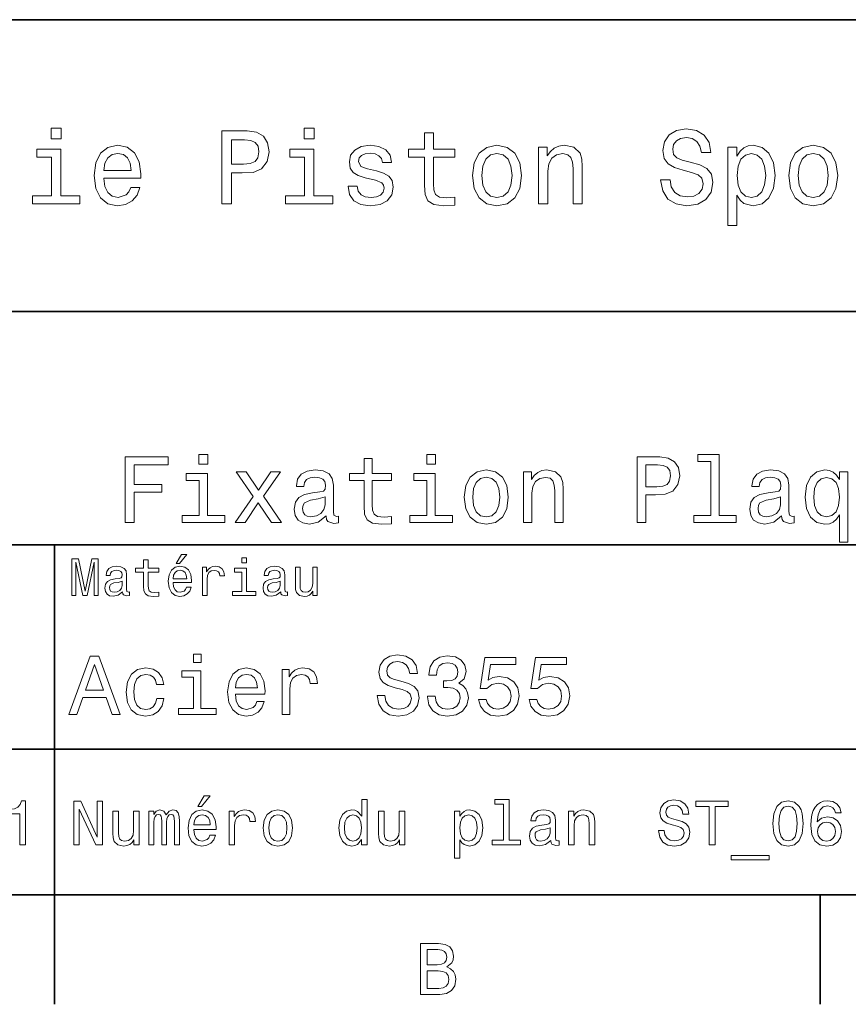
# Model space of a CAD drawing. Extents: x 0 to 420, y 0 to 297.
# Tile 6 of 9: x 313 to 369, y 2 to 70. Entities that reach past the tile are written whole.
import ezdxf

# ---------------------------------------------------------------- set-up
doc = ezdxf.new("R2010")
doc.units = 0

msp = doc.modelspace()

# ---------------------------------------------------------------- linework, layer by layer
at = {"color": 7, "lineweight": 35}
for p, q in [((220, 70), (410, 70)), ((285, 50), (410, 50)), ((285, 34), (410, 34)), ((285, 20), (410, 20)), ((10, 10), (410, 10)), ((220, 10), (410, 10))]:
    msp.add_line(p, q, dxfattribs=at)
at = {"color": 7, "lineweight": 35, "ltscale": 0.35}
msp.add_line((315, 20), (315, 34), dxfattribs=at)
at = {"color": 7, "lineweight": 35, "ltscale": 0.25}
msp.add_line((315, 10), (315, 20), dxfattribs=at)
at = {"color": 7, "lineweight": 35, "ltscale": 0.1875}
for p, q in [((315, 10), (315, 2.5)), ((367.5, 10), (367.5, 2.5))]:
    msp.add_line(p, q, dxfattribs=at)
at = {"color": 7, "lineweight": 13}
for points in [[(315.439484, 62.554031), (314.76944, 62.554031), (314.76944, 61.833572), (315.439484, 61.833572)], [(326.462524, 57.381123), (327.125366, 57.381123), (327.125366, 59.492073), (327.860229, 59.492073), (328.602295, 59.528095), (329.193085, 59.780258), (329.574921, 60.270172), (329.70462, 60.940201), (329.60376, 61.559795), (329.315552, 62.013687), (328.840057, 62.287464), (328.19165, 62.381123), (326.462524, 62.381123)], [(332.788177, 62.554031), (332.118164, 62.554031), (332.118164, 61.833572), (332.788177, 61.833572)], [(340.353027, 60.579971), (340.353027, 58.64193), (340.39624, 58.015129), (340.597992, 57.582851), (341.001434, 57.330688), (341.685883, 57.244236), (342.43515, 57.280258), (342.43515, 57.827808), (341.887604, 57.78458), (341.390503, 57.842216), (341.123932, 58.022331), (341.008636, 58.324928), (340.98703, 58.75), (340.98703, 60.579971), (342.43515, 60.579971), (342.43515, 61.120316), (340.98703, 61.120316), (340.98703, 62.251438), (340.353027, 62.251438), (340.353027, 61.120316), (339.257935, 61.120316), (339.257935, 60.579971)], [(357.20462, 59.030979), (356.549011, 59.030979), (356.693085, 58.267288), (357.053314, 57.70533), (357.608063, 57.366714), (358.357361, 57.244236), (359.099426, 57.359509), (359.654175, 57.67651), (360.007202, 58.17363), (360.136902, 58.82925), (360.028809, 59.420029), (359.726227, 59.801872), (359.236328, 60.054031), (358.580688, 60.241352), (358.018738, 60.378242), (357.651306, 60.536743), (357.442383, 60.767288), (357.377533, 61.127522), (357.442383, 61.451729), (357.6297, 61.696686), (357.917877, 61.862389), (358.314117, 61.920029), (358.71759, 61.84798), (359.034576, 61.653458), (359.24353, 61.32925), (359.344391, 60.889767), (360, 60.889767), (360, 60.904179), (359.884735, 61.581409), (359.546112, 62.085732), (359.01297, 62.402737), (358.292511, 62.510807), (357.644104, 62.402737), (357.139771, 62.100143), (356.815552, 61.631844), (356.700287, 61.026657), (356.793945, 60.486309), (357.067719, 60.118874), (357.5, 59.873917), (358.09079, 59.6866), (358.674347, 59.520893), (359.113831, 59.362389), (359.380402, 59.131844), (359.47406, 58.757202), (359.387604, 58.375359), (359.164276, 58.087173), (358.825653, 57.907059), (358.386169, 57.849422), (357.896271, 57.928673), (357.521606, 58.159222), (357.283875, 58.533859)], [(328.011536, 61.76873), (328.443787, 61.725502), (328.760803, 61.588615), (328.94812, 61.336452), (329.01297, 60.940201), (328.940918, 60.522331), (328.746399, 60.270172), (328.414978, 60.140488), (327.96109, 60.104465), (327.125366, 60.104465), (327.125366, 61.76873)], [(315.417877, 57.914265), (315.417877, 61.120316), (313.789612, 61.120316), (313.789612, 60.579971), (314.783875, 60.579971), (314.783875, 57.914265), (313.48703, 57.914265), (313.48703, 57.381123), (316.729095, 57.381123), (316.729095, 57.914265)], [(318.371765, 59.131844), (320.907776, 59.131844), (320.914978, 59.427231), (320.799713, 60.255764), (320.482697, 60.875359), (319.978394, 61.25), (319.30835, 61.386887), (318.65274, 61.242794), (318.148407, 60.839336), (317.824219, 60.183716), (317.708923, 59.319164), (317.816986, 58.432995), (318.141205, 57.78458), (318.638336, 57.381123), (319.286743, 57.244236), (319.848694, 57.337894), (320.309784, 57.582851), (320.648407, 57.971901), (320.842926, 58.490631), (320.216125, 58.490631), (320.086456, 58.20245), (319.899139, 57.986309), (319.365997, 57.8134), (318.955322, 57.892651), (318.645538, 58.14481), (318.443787, 58.555473), (318.371765, 59.110229)], [(318.371765, 59.664986), (318.451019, 60.162102), (318.645538, 60.529537), (318.940918, 60.75288), (319.329956, 60.83213), (319.711823, 60.75288), (320.007202, 60.529537), (320.187317, 60.162102), (320.252167, 59.664986)], [(332.766571, 57.914265), (332.766571, 61.120316), (331.138336, 61.120316), (331.138336, 60.579971), (332.132568, 60.579971), (332.132568, 57.914265), (330.835724, 57.914265), (330.835724, 57.381123), (334.07782, 57.381123), (334.07782, 57.914265)], [(337.060516, 59.636166), (336.44812, 59.780258), (335.994232, 59.945965), (335.842926, 60.28458), (335.886169, 60.522331), (336.037476, 60.695244), (336.28241, 60.803314), (336.635437, 60.846542), (336.97406, 60.803314), (337.240631, 60.67363), (337.413544, 60.479107), (337.485596, 60.219738), (338.105194, 60.219738), (338.105194, 60.23415), (337.997131, 60.70245), (337.701721, 61.069885), (337.240631, 61.30043), (336.635437, 61.386887), (336.023041, 61.30043), (335.576355, 61.062679), (335.29538, 60.709652), (335.208923, 60.262966), (335.273773, 59.830688), (335.475494, 59.528095), (335.806915, 59.311958), (336.289612, 59.16066), (336.995667, 58.987751), (337.427948, 58.807636), (337.543213, 58.663544), (337.586456, 58.447407), (337.521606, 58.180836), (337.348694, 57.979107), (337.067719, 57.849422), (336.693085, 57.806194), (336.296814, 57.849422), (336.008636, 58.000721), (335.814117, 58.245674), (335.734863, 58.584293), (335.122467, 58.584293), (335.223328, 58.007923), (335.518738, 57.590057), (335.98703, 57.337894), (336.635437, 57.244236), (337.312683, 57.337894), (337.809814, 57.590057), (338.112396, 57.993515), (338.220459, 58.519451), (338.141205, 58.973343), (337.917877, 59.283138), (337.550415, 59.484871)], [(343.65274, 59.311958), (343.768005, 58.432995), (344.099426, 57.78458), (344.625366, 57.381123), (345.331421, 57.244236), (346.030273, 57.381123), (346.556213, 57.777374), (346.887604, 58.425793), (347.010101, 59.311958), (346.887604, 60.190922), (346.556213, 60.846542), (346.030273, 61.242794), (345.331421, 61.386887), (344.625366, 61.242794), (344.099426, 60.839336), (343.768005, 60.190922)], [(344.301147, 59.319164), (344.365997, 59.967579), (344.567719, 60.435879), (344.891937, 60.72406), (345.331421, 60.824928), (345.763702, 60.72406), (346.087891, 60.443081), (346.289612, 59.967579), (346.361664, 59.319164), (346.289612, 58.663544), (346.087891, 58.188038), (345.763702, 57.899853), (345.331421, 57.806194), (344.891937, 57.899853), (344.567719, 58.188038), (344.365997, 58.663544)], [(348.177246, 57.381123), (348.811249, 57.381123), (348.811249, 59.614552), (348.876099, 60.12608), (349.085022, 60.500717), (349.409241, 60.731266), (349.841492, 60.817722), (350.187317, 60.745674), (350.403473, 60.551151), (350.511536, 60.226944), (350.547546, 59.794666), (350.547546, 57.381123), (351.181549, 57.381123), (351.181549, 59.924351), (351.15274, 60.435879), (351.023071, 60.86095), (350.597992, 61.25), (349.93515, 61.386887), (349.567719, 61.336452), (349.257935, 61.199566), (348.991364, 60.969017), (348.78241, 60.659222), (348.78241, 61.25), (348.177246, 61.25)], [(361.786743, 60.652016), (361.786743, 61.25), (361.15274, 61.25), (361.15274, 55.882565), (361.786743, 55.882565), (361.786743, 57.971901), (362.010101, 57.633286), (362.262268, 57.409943), (362.896271, 57.244236), (363.501465, 57.381123), (363.976959, 57.791786), (364.286743, 58.440201), (364.402039, 59.319164), (364.286743, 60.190922), (363.976959, 60.839336), (363.501465, 61.242794), (362.896271, 61.386887), (362.550446, 61.343658), (362.255066, 61.206772), (362.002899, 60.976223)], [(362.788208, 57.8134), (362.363129, 57.907059), (362.053314, 58.195244), (361.858795, 58.663544), (361.793945, 59.319164), (361.858795, 59.967579), (362.053314, 60.435879), (362.363129, 60.716858), (362.788208, 60.817722), (363.177246, 60.716858), (363.48703, 60.428673), (363.68158, 59.960373), (363.753601, 59.319164), (363.68158, 58.67075), (363.48703, 58.195244), (363.177246, 57.907059)], [(365.338623, 59.311958), (365.453888, 58.432995), (365.785309, 57.78458), (366.311249, 57.381123), (367.017303, 57.244236), (367.716125, 57.381123), (368.242065, 57.777374), (368.573486, 58.425793), (368.695984, 59.311958), (368.573486, 60.190922), (368.242065, 60.846542), (367.716125, 61.242794), (367.017303, 61.386887), (366.311249, 61.242794), (365.785309, 60.839336), (365.453888, 60.190922)], [(365.98703, 59.319164), (366.05188, 59.967579), (366.253601, 60.435879), (366.57782, 60.72406), (367.017303, 60.824928), (367.449585, 60.72406), (367.773773, 60.443081), (367.975525, 59.967579), (368.047546, 59.319164), (367.975525, 58.663544), (367.773773, 58.188038), (367.449585, 57.899853), (367.017303, 57.806194), (366.57782, 57.899853), (366.253601, 58.188038), (366.05188, 58.663544)], [(319.846527, 35.530258), (320.449554, 35.530258), (320.449554, 37.598701), (322.342926, 37.598701), (322.342926, 38.136887), (320.449554, 38.136887), (320.449554, 39.485588), (322.777374, 39.485588), (322.777374, 40.030258), (319.846527, 40.030258)], [(325.500732, 40.185879), (324.897705, 40.185879), (324.897705, 39.537464), (325.500732, 39.537464)], [(336.212524, 38.409222), (336.212524, 36.664986), (336.251434, 36.100864), (336.432983, 35.711815), (336.796112, 35.484871), (337.412109, 35.407059), (338.086456, 35.43948), (338.086456, 35.932274), (337.593658, 35.893372), (337.14624, 35.945244), (336.906342, 36.107349), (336.802582, 36.379681), (336.783142, 36.762245), (336.783142, 38.409222), (338.086456, 38.409222), (338.086456, 38.895531), (336.783142, 38.895531), (336.783142, 39.913544), (336.212524, 39.913544), (336.212524, 38.895531), (335.226929, 38.895531), (335.226929, 38.409222)], [(341.114563, 40.185879), (340.511536, 40.185879), (340.511536, 39.537464), (341.114563, 39.537464)], [(354.938751, 35.530258), (355.535309, 35.530258), (355.535309, 37.430115), (356.196686, 37.430115), (356.864563, 37.462536), (357.39624, 37.68948), (357.739899, 38.130402), (357.856628, 38.733429), (357.765839, 39.291065), (357.50647, 39.699566), (357.078522, 39.945965), (356.494965, 40.030258), (354.938751, 40.030258)], [(360.002869, 39.706051), (360.002869, 36.010086), (358.829254, 36.010086), (358.829254, 35.530258), (361.740631, 35.530258), (361.740631, 36.010086), (360.573486, 36.010086), (360.573486, 40.185879), (359.108063, 40.185879), (359.108063, 39.706051)], [(356.332855, 39.479107), (356.721893, 39.440201), (357.007202, 39.317001), (357.175781, 39.090057), (357.234131, 38.733429), (357.169312, 38.357346), (356.994232, 38.130402), (356.695953, 38.013687), (356.287476, 37.981266), (355.535309, 37.981266), (355.535309, 39.479107)], [(325.481262, 36.010086), (325.481262, 38.895531), (324.015839, 38.895531), (324.015839, 38.409222), (324.910645, 38.409222), (324.910645, 36.010086), (323.7435, 36.010086), (323.7435, 35.530258), (326.661377, 35.530258), (326.661377, 36.010086)], [(328.055481, 35.530258), (328.950287, 36.885445), (329.871033, 35.530258), (330.55835, 35.530258), (329.313385, 37.326366), (330.48703, 39.012245), (329.825653, 39.012245), (328.976227, 37.747837), (328.126801, 39.012245), (327.452454, 39.012245), (328.606628, 37.319885), (327.387604, 35.530258)], [(333.612396, 35.98415), (333.612396, 35.964695), (333.644806, 35.744236), (333.742065, 35.588615), (334.150574, 35.465416), (334.468292, 35.517288), (334.468292, 35.958214), (334.332123, 35.938759), (334.150574, 36.023052), (334.118164, 36.282421), (334.118164, 38.085014), (334.040344, 38.545387), (333.813385, 38.869595), (333.417877, 39.064121), (332.860229, 39.135445), (332.315552, 39.057636), (331.913544, 38.837173), (331.660645, 38.493515), (331.576355, 38.039623), (331.576355, 38.000721), (332.088623, 38.000721), (332.134003, 38.273052), (332.276642, 38.467579), (332.510071, 38.584293), (332.840759, 38.629681), (333.158508, 38.59726), (333.385437, 38.5), (333.521606, 38.331409), (333.566986, 38.09798), (333.541077, 37.825645), (333.437317, 37.68948), (333.177948, 37.624638), (332.69165, 37.572765), (332.134003, 37.456051), (331.738464, 37.248558), (331.505035, 36.924351), (331.433716, 36.444523), (331.498566, 36.016571), (331.699554, 35.698845), (332.023773, 35.497837), (332.471191, 35.426514), (333.074219, 35.562679)], [(341.095093, 36.010086), (341.095093, 38.895531), (339.629669, 38.895531), (339.629669, 38.409222), (340.524506, 38.409222), (340.524506, 36.010086), (339.357361, 36.010086), (339.357361, 35.530258), (342.275208, 35.530258), (342.275208, 36.010086)], [(343.085724, 37.268009), (343.189484, 36.476944), (343.487762, 35.893372), (343.96109, 35.530258), (344.596527, 35.407059), (345.225494, 35.530258), (345.698853, 35.886887), (345.997131, 36.470459), (346.107361, 37.268009), (345.997131, 38.059078), (345.698853, 38.649136), (345.225494, 39.005764), (344.596527, 39.135445), (343.96109, 39.005764), (343.487762, 38.642651), (343.189484, 38.059078)], [(343.669312, 37.274494), (343.727661, 37.858067), (343.90921, 38.279537), (344.201019, 38.538902), (344.596527, 38.629681), (344.985596, 38.538902), (345.277374, 38.286022), (345.458923, 37.858067), (345.523773, 37.274494), (345.458923, 36.684437), (345.277374, 36.256481), (344.985596, 35.997116), (344.596527, 35.912823), (344.201019, 35.997116), (343.90921, 36.256481), (343.727661, 36.684437)], [(347.157776, 35.530258), (347.728394, 35.530258), (347.728394, 37.540344), (347.786743, 38.000721), (347.974792, 38.337894), (348.266571, 38.545387), (348.655609, 38.623199), (348.966858, 38.558357), (349.161377, 38.383286), (349.258636, 38.091499), (349.291077, 37.70245), (349.291077, 35.530258), (349.861664, 35.530258), (349.861664, 37.819164), (349.835724, 38.279537), (349.719025, 38.662102), (349.336456, 39.012245), (348.739899, 39.135445), (348.40921, 39.090057), (348.130402, 38.966858), (347.890472, 38.759365), (347.702454, 38.480545), (347.702454, 39.012245), (347.157776, 39.012245)], [(364.840057, 35.98415), (364.840057, 35.964695), (364.872467, 35.744236), (364.969727, 35.588615), (365.378235, 35.465416), (365.695953, 35.517288), (365.695953, 35.958214), (365.559784, 35.938759), (365.378235, 36.023052), (365.345825, 36.282421), (365.345825, 38.085014), (365.268005, 38.545387), (365.041077, 38.869595), (364.645538, 39.064121), (364.087891, 39.135445), (363.543213, 39.057636), (363.141205, 38.837173), (362.888306, 38.493515), (362.804016, 38.039623), (362.804016, 38.000721), (363.316284, 38.000721), (363.361664, 38.273052), (363.504333, 38.467579), (363.737732, 38.584293), (364.068451, 38.629681), (364.386169, 38.59726), (364.613098, 38.5), (364.749268, 38.331409), (364.794678, 38.09798), (364.768738, 37.825645), (364.664978, 37.68948), (364.405609, 37.624638), (363.919312, 37.572765), (363.361664, 37.456051), (362.966125, 37.248558), (362.732697, 36.924351), (362.661377, 36.444523), (362.726227, 36.016571), (362.927216, 35.698845), (363.251434, 35.497837), (363.698853, 35.426514), (364.30188, 35.562679)], [(368.814819, 38.474064), (368.613831, 38.76585), (368.386871, 38.973343), (368.121033, 39.090057), (367.816284, 39.135445), (367.265137, 39.005764), (366.837158, 38.642651), (366.55835, 38.059078), (366.46109, 37.274494), (366.55835, 36.483429), (366.837158, 35.899857), (367.265137, 35.530258), (367.816284, 35.407059), (368.121033, 35.445965), (368.380402, 35.556194), (368.60733, 35.757202), (368.814819, 36.061958), (368.814819, 34.181557), (369.385437, 34.181557), (369.385437, 39.012245), (368.814819, 39.012245)], [(367.044678, 37.274494), (367.103027, 37.851585), (367.284576, 38.273052), (367.556915, 38.532421), (367.913544, 38.623199), (368.289612, 38.532421), (368.574921, 38.279537), (368.7435, 37.858067), (368.80835, 37.274494), (368.7435, 36.684437), (368.574921, 36.262966), (368.289612, 36.003601), (367.913544, 35.919308), (367.556915, 36.003601), (367.284576, 36.262966), (367.103027, 36.690922)], [(333.547546, 36.749279), (333.469727, 36.412102), (333.262238, 36.152737), (332.951019, 35.98415), (332.568451, 35.925793), (332.322052, 35.958214), (332.146973, 36.061958), (332.036743, 36.243515), (332.004333, 36.496395), (332.030243, 36.723343), (332.134003, 36.885445), (332.548981, 37.067001), (333.074219, 37.14481), (333.547546, 37.30043)], [(364.775208, 36.749279), (364.697388, 36.412102), (364.489899, 36.152737), (364.17868, 35.98415), (363.796112, 35.925793), (363.549713, 35.958214), (363.374634, 36.061958), (363.264404, 36.243515), (363.231995, 36.496395), (363.257935, 36.723343), (363.361664, 36.885445), (363.776642, 37.067001), (364.30188, 37.14481), (364.775208, 37.30043)], [(323.341492, 32.728386), (323.554047, 32.728386), (324.054749, 33.340778), (323.701721, 33.340778)], [(328.161377, 33.117435), (327.826355, 33.117435), (327.826355, 32.757202), (328.161377, 32.757202)], [(316.183716, 30.530979), (316.46109, 30.530979), (316.46109, 32.80043), (316.929382, 30.530979), (317.239197, 30.530979), (317.703888, 32.80043), (317.703888, 30.530979), (317.984863, 30.530979), (317.984863, 33.030979), (317.54538, 33.030979), (317.08429, 30.826368), (316.626801, 33.030979), (316.183716, 33.030979)], [(319.656342, 30.78314), (319.656342, 30.772333), (319.674347, 30.649855), (319.728394, 30.5634), (319.955322, 30.494957), (320.131836, 30.523775), (320.131836, 30.768732), (320.056183, 30.757925), (319.955322, 30.804754), (319.937317, 30.948847), (319.937317, 31.950287), (319.894104, 32.206051), (319.768005, 32.386166), (319.548279, 32.494236), (319.238464, 32.533859), (318.935883, 32.490635), (318.712524, 32.368156), (318.572052, 32.177231), (318.525208, 31.925072), (318.525208, 31.903458), (318.809784, 31.903458), (318.835022, 32.054756), (318.914276, 32.162823), (319.043945, 32.227665), (319.227661, 32.25288), (319.404175, 32.234871), (319.530273, 32.180836), (319.605896, 32.087173), (319.631134, 31.957493), (319.61673, 31.806194), (319.559082, 31.730547), (319.414978, 31.694523), (319.144806, 31.665705), (318.835022, 31.600864), (318.615265, 31.48559), (318.485596, 31.305475), (318.445953, 31.038904), (318.481995, 30.801151), (318.593658, 30.62464), (318.773773, 30.512968), (319.022339, 30.473343), (319.357361, 30.54899)], [(321.100861, 32.130402), (321.100861, 31.161383), (321.122467, 30.847982), (321.223328, 30.631844), (321.425079, 30.505762), (321.767303, 30.462536), (322.141937, 30.480547), (322.141937, 30.754322), (321.868164, 30.732708), (321.619598, 30.761526), (321.486298, 30.851583), (321.42868, 31.002882), (321.417877, 31.215418), (321.417877, 32.130402), (322.141937, 32.130402), (322.141937, 32.400574), (321.417877, 32.400574), (321.417877, 32.966137), (321.100861, 32.966137), (321.100861, 32.400574), (320.553314, 32.400574), (320.553314, 32.130402)], [(323.121765, 31.40634), (324.389771, 31.40634), (324.393372, 31.554033), (324.335724, 31.9683), (324.177246, 32.278099), (323.925079, 32.465416), (323.590057, 32.533859), (323.262238, 32.461815), (323.010101, 32.260086), (322.847992, 31.932276), (322.790344, 31.5), (322.844391, 31.056915), (323.00647, 30.732708), (323.255035, 30.530979), (323.579254, 30.462536), (323.860229, 30.509365), (324.09079, 30.631844), (324.260101, 30.826368), (324.357361, 31.085733), (324.043945, 31.085733), (323.979095, 30.941643), (323.885437, 30.833572), (323.618866, 30.747118), (323.413544, 30.786743), (323.258636, 30.912823), (323.157776, 31.118155), (323.121765, 31.395533)], [(325.131836, 30.530979), (325.448853, 30.530979), (325.448853, 31.636887), (325.481262, 31.903458), (325.578522, 32.094379), (325.73703, 32.209652), (325.949554, 32.249279), (326.108063, 32.224064), (326.226959, 32.152016), (326.298981, 32.029537), (326.324219, 31.863832), (326.644806, 31.863832), (326.601593, 32.155621), (326.482697, 32.364552), (326.284576, 32.490635), (326.014404, 32.533859), (325.830688, 32.505043), (325.67218, 32.432995), (325.531708, 32.310516), (325.420044, 32.144814), (325.420044, 32.465416), (325.131836, 32.465416)], [(328.150574, 30.79755), (328.150574, 32.400574), (327.336456, 32.400574), (327.336456, 32.130402), (327.833588, 32.130402), (327.833588, 30.79755), (327.18515, 30.79755), (327.18515, 30.530979), (328.806183, 30.530979), (328.806183, 30.79755)], [(330.499268, 30.78314), (330.499268, 30.772333), (330.517303, 30.649855), (330.57132, 30.5634), (330.798279, 30.494957), (330.974792, 30.523775), (330.974792, 30.768732), (330.899139, 30.757925), (330.798279, 30.804754), (330.780273, 30.948847), (330.780273, 31.950287), (330.73703, 32.206051), (330.610962, 32.386166), (330.391205, 32.494236), (330.081421, 32.533859), (329.778809, 32.490635), (329.555481, 32.368156), (329.414978, 32.177231), (329.368164, 31.925072), (329.368164, 31.903458), (329.65274, 31.903458), (329.677948, 32.054756), (329.757202, 32.162823), (329.886902, 32.227665), (330.070618, 32.25288), (330.247131, 32.234871), (330.373199, 32.180836), (330.448853, 32.087173), (330.47406, 31.957493), (330.459656, 31.806194), (330.402008, 31.730547), (330.257935, 31.694523), (329.987762, 31.665705), (329.677948, 31.600864), (329.458221, 31.48559), (329.328522, 31.305475), (329.28891, 31.038904), (329.324921, 30.801151), (329.436584, 30.62464), (329.616699, 30.512968), (329.865265, 30.473343), (330.200287, 30.54899)], [(333.010071, 32.465416), (332.693085, 32.465416), (332.693085, 31.348703), (332.657074, 31.089336), (332.552582, 30.902016), (332.390503, 30.786743), (332.177948, 30.750719), (332.008636, 30.779539), (331.900574, 30.865993), (331.839325, 31.013687), (331.824921, 31.222622), (331.824921, 32.465416), (331.507935, 32.465416), (331.507935, 31.193804), (331.518738, 30.93804), (331.587189, 30.725504), (331.796112, 30.530979), (332.131134, 30.462536), (332.311249, 30.487751), (332.466125, 30.552593), (332.599426, 30.664265), (332.707489, 30.826368), (332.707489, 30.530979), (333.010071, 30.530979)], [(323.121765, 31.672911), (323.161377, 31.921469), (323.258636, 32.105186), (323.406342, 32.216858), (323.600861, 32.256485), (323.791779, 32.216858), (323.939484, 32.105186), (324.029541, 31.921469), (324.061951, 31.672911)], [(319.620331, 31.208212), (319.577087, 31.020893), (319.461823, 30.876801), (319.28891, 30.78314), (319.076355, 30.750719), (318.939484, 30.768732), (318.842224, 30.826368), (318.780975, 30.927233), (318.76297, 31.067722), (318.777374, 31.193804), (318.835022, 31.283861), (319.065552, 31.384726), (319.357361, 31.427954), (319.620331, 31.514408)], [(330.463257, 31.208212), (330.420044, 31.020893), (330.304749, 30.876801), (330.131836, 30.78314), (329.919312, 30.750719), (329.78241, 30.768732), (329.68515, 30.826368), (329.623932, 30.927233), (329.605896, 31.067722), (329.620331, 31.193804), (329.677948, 31.283861), (329.908508, 31.384726), (330.200287, 31.427954), (330.463257, 31.514408)], [(315.982697, 22.360231), (316.51297, 22.360231), (316.933716, 23.536024), (318.530273, 23.536024), (318.951019, 22.360231), (319.492798, 22.360231), (318.028809, 26.365995), (317.440918, 26.365995)], [(325.048981, 26.49856), (324.51297, 26.49856), (324.51297, 25.922192), (325.048981, 25.922192)], [(337.642639, 23.680117), (337.118164, 23.680117), (337.233429, 23.069164), (337.521606, 22.619596), (337.965424, 22.348703), (338.56485, 22.250721), (339.158508, 22.342941), (339.602295, 22.596542), (339.884735, 22.994238), (339.988464, 23.518732), (339.902008, 23.991356), (339.659943, 24.296831), (339.268005, 24.49856), (338.74353, 24.648417), (338.293945, 24.757925), (338, 24.884727), (337.832855, 25.069164), (337.780975, 25.357349), (337.832855, 25.616714), (337.982697, 25.812681), (338.213257, 25.945246), (338.530273, 25.991356), (338.853027, 25.933718), (339.106628, 25.778099), (339.273773, 25.518732), (339.354462, 25.167149), (339.878967, 25.167149), (339.878967, 25.178675), (339.786743, 25.720463), (339.515839, 26.12392), (339.089325, 26.377522), (338.51297, 26.463978), (337.994232, 26.377522), (337.59079, 26.135448), (337.331421, 25.760807), (337.239197, 25.276657), (337.314117, 24.844381), (337.533142, 24.550434), (337.878967, 24.354467), (338.351593, 24.204613), (338.818451, 24.072046), (339.170044, 23.945246), (339.383301, 23.760807), (339.458221, 23.461096), (339.389038, 23.155621), (339.210388, 22.925074), (338.939484, 22.780981), (338.587891, 22.734871), (338.195953, 22.798271), (337.89624, 22.98271), (337.706055, 23.282421)], [(340.570618, 23.616716), (340.570618, 23.57637), (340.662811, 23.023056), (340.933716, 22.60807), (341.360229, 22.342941), (341.925079, 22.244957), (342.524506, 22.342941), (342.97406, 22.596542), (343.262238, 23), (343.365997, 23.518732), (343.319885, 23.858791), (343.193085, 24.135448), (342.985596, 24.348703), (342.708923, 24.504324), (343.083557, 24.815563), (343.216125, 25.311239), (343.129669, 25.760807), (342.881836, 26.100864), (342.478394, 26.314121), (341.925079, 26.38905), (341.406342, 26.296831), (341.008636, 26.043228), (340.749268, 25.639771), (340.662811, 25.103746), (340.662811, 25.063402), (341.175781, 25.063402), (341.221893, 25.432278), (341.371765, 25.697407), (341.613831, 25.858791), (341.953888, 25.916428), (342.253601, 25.870317), (342.472626, 25.749281), (342.605194, 25.553314), (342.657043, 25.288185), (342.605194, 25.005764), (342.466858, 24.815563), (342.224792, 24.700289), (341.89624, 24.665707), (341.671478, 24.671471), (341.671478, 24.216139), (341.953888, 24.227667), (342.317017, 24.175793), (342.587891, 24.037464), (342.749268, 23.812681), (342.806915, 23.518732), (342.74353, 23.184439), (342.576355, 22.9366), (342.311249, 22.780981), (341.959656, 22.729107), (341.596527, 22.786745), (341.331421, 22.959656), (341.164276, 23.236313), (341.100861, 23.616716)], [(317.118164, 24.025938), (317.734863, 25.789627), (318.351593, 24.025938)], [(344.063385, 23.40346), (344.190186, 22.930836), (344.472626, 22.56196), (344.887604, 22.331413), (345.417877, 22.244957), (346, 22.348703), (346.455322, 22.631124), (346.7435, 23.080692), (346.853027, 23.657061), (346.755035, 24.193085), (346.478394, 24.613834), (346.046112, 24.884727), (345.48703, 24.98271), (345.054749, 24.913546), (344.720459, 24.723343), (344.881836, 25.801153), (346.634003, 25.801153), (346.634003, 26.273777), (344.495667, 26.273777), (344.17868, 24.152739), (344.639771, 24.152739), (344.97406, 24.423632), (345.400574, 24.521614), (345.76944, 24.458214), (346.05188, 24.273777), (346.23053, 23.991356), (346.293945, 23.628242), (346.23053, 23.265131), (346.046112, 22.98271), (345.763672, 22.804035), (345.400574, 22.740635), (345.095093, 22.780981), (344.858795, 22.913546), (344.685883, 23.121038), (344.599426, 23.40346)], [(347.533142, 23.40346), (347.659943, 22.930836), (347.942352, 22.56196), (348.357361, 22.331413), (348.887604, 22.244957), (349.469727, 22.348703), (349.925079, 22.631124), (350.213257, 23.080692), (350.322754, 23.657061), (350.224792, 24.193085), (349.94812, 24.613834), (349.515839, 24.884727), (348.956757, 24.98271), (348.524506, 24.913546), (348.190186, 24.723343), (348.351593, 25.801153), (350.10376, 25.801153), (350.10376, 26.273777), (347.965424, 26.273777), (347.648407, 24.152739), (348.109497, 24.152739), (348.443787, 24.423632), (348.8703, 24.521614), (349.239197, 24.458214), (349.521606, 24.273777), (349.700287, 23.991356), (349.763672, 23.628242), (349.700287, 23.265131), (349.515839, 22.98271), (349.233429, 22.804035), (348.8703, 22.740635), (348.56485, 22.780981), (348.328522, 22.913546), (348.155609, 23.121038), (348.069153, 23.40346)], [(321.982697, 24.429396), (322.484161, 24.429396), (322.380402, 24.890491), (322.132568, 25.253603), (321.746399, 25.478386), (321.244965, 25.564842), (320.69165, 25.449568), (320.270905, 25.126802), (320.005768, 24.602306), (319.913544, 23.899136), (320, 23.201731), (320.259369, 22.682999), (320.668579, 22.360231), (321.227661, 22.250721), (321.723328, 22.337177), (322.109497, 22.579252), (322.374634, 22.959656), (322.489899, 23.46686), (322.005768, 23.46686), (321.919312, 23.144093), (321.757935, 22.902018), (321.527374, 22.752163), (321.244965, 22.706053), (320.893372, 22.780981), (320.639771, 23.011528), (320.484161, 23.386168), (320.432281, 23.916428), (320.484161, 24.43516), (320.645538, 24.809799), (320.904907, 25.040346), (321.244965, 25.121038), (321.544678, 25.069164), (321.76944, 24.9366), (321.919312, 24.717581)], [(325.031708, 22.786745), (325.031708, 25.351585), (323.729095, 25.351585), (323.729095, 24.91931), (324.524506, 24.91931), (324.524506, 22.786745), (323.48703, 22.786745), (323.48703, 22.360231), (326.080688, 22.360231), (326.080688, 22.786745)], [(327.394806, 23.760807), (329.423645, 23.760807), (329.429382, 23.99712), (329.337189, 24.659943), (329.083588, 25.155621), (328.680115, 25.455332), (328.144104, 25.564842), (327.619598, 25.449568), (327.216125, 25.126802), (326.956787, 24.602306), (326.864563, 23.910664), (326.951019, 23.201731), (327.210388, 22.682999), (327.608063, 22.360231), (328.126801, 22.250721), (328.576355, 22.325649), (328.945251, 22.521614), (329.216125, 22.832853), (329.371765, 23.247839), (328.870331, 23.247839), (328.766571, 23.017292), (328.616699, 22.844381), (328.190216, 22.706053), (327.861664, 22.769453), (327.613831, 22.971182), (327.452454, 23.299713), (327.394806, 23.743517)], [(327.394806, 24.187321), (327.458221, 24.585014), (327.613831, 24.878963), (327.850159, 25.057638), (328.161377, 25.121038), (328.466858, 25.057638), (328.703156, 24.878963), (328.84726, 24.585014), (328.899139, 24.187321)], [(330.610962, 22.360231), (331.118164, 22.360231), (331.118164, 24.129684), (331.170044, 24.556196), (331.325653, 24.861671), (331.579254, 25.04611), (331.919312, 25.10951), (332.172913, 25.069164), (332.363098, 24.953892), (332.478394, 24.757925), (332.518738, 24.492796), (333.031708, 24.492796), (332.962524, 24.959656), (332.772339, 25.293949), (332.455322, 25.495678), (332.023041, 25.564842), (331.729095, 25.518732), (331.475494, 25.40346), (331.250732, 25.207493), (331.072052, 24.942364), (331.072052, 25.455332), (330.610962, 25.455332)], [(312.621033, 13.428675), (313.014404, 13.428675), (313.014404, 16.450289), (312.720459, 16.450289), (312.642639, 16.1866), (312.48703, 16.009367), (312.249268, 15.905621), (311.920746, 15.871038), (311.920746, 15.564121), (312.621033, 15.564121)], [(316.315552, 13.428675), (316.674347, 13.428675), (316.674347, 15.888329), (317.824219, 13.428675), (318.286743, 13.428675), (318.286743, 16.428675), (317.923645, 16.428675), (317.923645, 13.969021), (316.786743, 16.428675), (316.315552, 16.428675)], [(324.809814, 16.065563), (325.06485, 16.065563), (325.66571, 16.800432), (325.242065, 16.800432)], [(336.048981, 13.787464), (336.048981, 13.428675), (336.429382, 13.428675), (336.429382, 16.532421), (336.053314, 16.532421), (336.053314, 15.395534), (335.763702, 15.724064), (335.586456, 15.801874), (335.383301, 15.832133), (335.015839, 15.745678), (334.73056, 15.503603), (334.544678, 15.114553), (334.479828, 14.591499), (334.544678, 14.068444), (334.73056, 13.675073), (335.015839, 13.428675), (335.383301, 13.346542), (335.586456, 13.376801), (335.768005, 13.454611)], [(345.788177, 16.212536), (345.788177, 13.748559), (345.005768, 13.748559), (345.005768, 13.428675), (346.946686, 13.428675), (346.946686, 13.748559), (346.168579, 13.748559), (346.168579, 16.532421), (345.19165, 16.532421), (345.19165, 16.212536)], [(356.799713, 14.418589), (356.406342, 14.418589), (356.492798, 13.960375), (356.708923, 13.623199), (357.041779, 13.42003), (357.491333, 13.346542), (357.936584, 13.415707), (358.26944, 13.605908), (358.481262, 13.904179), (358.559082, 14.297551), (358.494232, 14.652018), (358.312683, 14.881124), (358.018738, 15.032421), (357.625366, 15.144814), (357.288177, 15.226946), (357.067719, 15.322046), (356.942352, 15.460375), (356.903442, 15.676514), (356.942352, 15.871038), (357.054749, 16.018013), (357.227661, 16.117435), (357.465424, 16.152018), (357.707489, 16.108789), (357.897675, 15.992075), (358.023041, 15.797551), (358.083557, 15.533862), (358.476929, 15.533862), (358.476929, 15.542507), (358.407776, 15.948848), (358.20459, 16.251442), (357.884705, 16.441643), (357.452454, 16.506485), (357.063385, 16.441643), (356.760803, 16.260086), (356.566284, 15.979107), (356.497101, 15.615994), (356.553314, 15.291787), (356.71756, 15.071326), (356.976929, 14.924352), (357.33139, 14.81196), (357.681549, 14.712537), (357.945251, 14.617435), (358.105194, 14.479107), (358.161377, 14.254323), (358.109497, 14.025216), (357.975494, 13.852305), (357.772339, 13.744237), (357.508636, 13.709655), (357.214691, 13.757205), (356.989899, 13.895534), (356.84726, 14.120317)], [(359.886169, 13.428675), (360.283844, 13.428675), (360.283844, 16.065563), (361.19165, 16.065563), (361.19165, 16.428675), (358.97406, 16.428675), (358.97406, 16.065563), (359.886169, 16.065563)], [(364.247833, 14.894093), (364.312683, 14.215418), (364.515839, 13.731268), (364.840057, 13.43732), (365.289612, 13.342219), (365.734863, 13.43732), (366.059082, 13.731268), (366.257904, 14.215418), (366.327087, 14.894093), (366.257904, 15.568444), (366.175781, 15.836456), (366.059082, 16.056917), (365.734863, 16.350864), (365.289612, 16.450289), (364.840057, 16.350864), (364.515839, 16.052593), (364.312683, 15.568444)], [(368.929382, 15.620317), (368.84726, 15.970462), (368.657043, 16.229828), (368.363098, 16.394093), (367.982697, 16.450289), (367.727661, 16.420029), (367.507202, 16.337896), (367.312683, 16.203892), (367.148407, 16.013689), (367.018738, 15.775937), (366.923615, 15.486312), (366.863098, 15.144814), (366.845825, 14.760087), (366.914978, 14.146254), (367.126801, 13.701009), (367.468292, 13.432998), (367.93515, 13.342219), (368.354462, 13.42003), (368.674347, 13.623199), (368.881836, 13.943084), (368.955322, 14.349424), (368.881836, 14.760087), (368.682983, 15.075649), (368.376068, 15.274496), (367.995667, 15.34366), (367.585022, 15.257205), (367.278076, 15.010807), (367.342926, 15.486312), (367.481262, 15.82781), (367.693085, 16.030981), (367.98703, 16.100145), (368.203156, 16.065563), (368.367432, 15.974785), (368.475494, 15.823487), (368.531708, 15.620317)], [(320.798279, 15.75), (320.417877, 15.75), (320.417877, 14.409943), (320.374634, 14.098703), (320.249268, 13.873919), (320.054749, 13.735591), (319.799713, 13.692364), (319.596527, 13.726946), (319.466858, 13.830692), (319.393372, 14.007925), (319.376068, 14.258646), (319.376068, 15.75), (318.995667, 15.75), (318.995667, 14.224064), (319.008636, 13.917148), (319.09079, 13.662104), (319.341492, 13.428675), (319.74353, 13.346542), (319.959656, 13.376801), (320.145538, 13.454611), (320.305481, 13.588617), (320.43515, 13.783141), (320.43515, 13.428675), (320.798279, 13.428675)], [(321.459656, 13.428675), (321.809784, 13.428675), (321.809784, 14.980548), (321.831421, 15.213978), (321.89624, 15.382565), (321.995667, 15.481989), (322.125366, 15.520894), (322.229095, 15.486312), (322.298279, 15.399857), (322.332855, 15.252882), (322.345825, 15.058358), (322.345825, 13.428675), (322.674347, 13.428675), (322.674347, 14.980548), (322.695953, 15.209655), (322.760803, 15.378242), (322.864563, 15.481989), (322.994232, 15.520894), (323.097992, 15.486312), (323.167145, 15.399857), (323.210388, 15.058358), (323.210388, 13.428675), (323.560516, 13.428675), (323.560516, 15.032421), (323.53891, 15.365274), (323.469727, 15.620317), (323.331421, 15.775937), (323.106628, 15.832133), (322.842926, 15.745678), (322.639771, 15.494957), (322.479828, 15.741355), (322.211823, 15.832133), (321.965424, 15.745678), (321.796844, 15.503603), (321.796844, 15.75), (321.459656, 15.75)], [(324.546112, 14.479107), (326.067719, 14.479107), (326.072052, 14.656341), (326.002869, 15.153459), (325.812683, 15.525217), (325.510101, 15.75), (325.108063, 15.832133), (324.714691, 15.745678), (324.412109, 15.503603), (324.21759, 15.110231), (324.148407, 14.591499), (324.213257, 14.059798), (324.407776, 13.67075), (324.706055, 13.428675), (325.095093, 13.346542), (325.432281, 13.402739), (325.708923, 13.549712), (325.912109, 13.783141), (326.028809, 14.09438), (325.65274, 14.09438), (325.574921, 13.92147), (325.462524, 13.791787), (325.142639, 13.688041), (324.89624, 13.735591), (324.710388, 13.886888), (324.589325, 14.133286), (324.546112, 14.466139)], [(326.958221, 13.428675), (327.338623, 13.428675), (327.338623, 14.755764), (327.377533, 15.075649), (327.494232, 15.304755), (327.684448, 15.443084), (327.939484, 15.490635), (328.129669, 15.460375), (328.272339, 15.373919), (328.358795, 15.226946), (328.389038, 15.028098), (328.773773, 15.028098), (328.721893, 15.378242), (328.579254, 15.628963), (328.341492, 15.78026), (328.017303, 15.832133), (327.796844, 15.797551), (327.606628, 15.711096), (327.438049, 15.564121), (327.304047, 15.365274), (327.304047, 15.75), (326.958221, 15.75)], [(329.305481, 14.587176), (329.374634, 14.059798), (329.573486, 13.67075), (329.889038, 13.428675), (330.312683, 13.346542), (330.731995, 13.428675), (331.047546, 13.666427), (331.246399, 14.055476), (331.319885, 14.587176), (331.246399, 15.114553), (331.047546, 15.507925), (330.731995, 15.745678), (330.312683, 15.832133), (329.889038, 15.745678), (329.573486, 15.503603), (329.374634, 15.114553)], [(339.014404, 15.75), (338.634003, 15.75), (338.634003, 14.409943), (338.59079, 14.098703), (338.465424, 13.873919), (338.270905, 13.735591), (338.015839, 13.692364), (337.812683, 13.726946), (337.682983, 13.830692), (337.609497, 14.007925), (337.592224, 14.258646), (337.592224, 15.75), (337.211823, 15.75), (337.211823, 14.224064), (337.224792, 13.917148), (337.306915, 13.662104), (337.557648, 13.428675), (337.959656, 13.346542), (338.175781, 13.376801), (338.361664, 13.454611), (338.521606, 13.588617), (338.651306, 13.783141), (338.651306, 13.428675), (339.014404, 13.428675)], [(342.788177, 15.391211), (342.788177, 15.75), (342.407776, 15.75), (342.407776, 12.529539), (342.788177, 12.529539), (342.788177, 13.783141), (342.92218, 13.579971), (343.073486, 13.445966), (343.453888, 13.346542), (343.817017, 13.428675), (344.102295, 13.675073), (344.288177, 14.064121), (344.357361, 14.591499), (344.288177, 15.114553), (344.102295, 15.503603), (343.817017, 15.745678), (343.453888, 15.832133), (343.246399, 15.806196), (343.069153, 15.724064), (342.917877, 15.585735)], [(349.01297, 13.731268), (349.01297, 13.7183), (349.034576, 13.571326), (349.099426, 13.46758), (349.371765, 13.385448), (349.583588, 13.42003), (349.583588, 13.713977), (349.492798, 13.701009), (349.371765, 13.757205), (349.350159, 13.930116), (349.350159, 15.131845), (349.298279, 15.438761), (349.146973, 15.6549), (348.883301, 15.784582), (348.511536, 15.832133), (348.148407, 15.78026), (347.880402, 15.633286), (347.711823, 15.404179), (347.65564, 15.101585), (347.65564, 15.075649), (347.997131, 15.075649), (348.027374, 15.257205), (348.122498, 15.386889), (348.278107, 15.464698), (348.498566, 15.494957), (348.710388, 15.473343), (348.861664, 15.408502), (348.952454, 15.29611), (348.982727, 15.140491), (348.965424, 14.958934), (348.896271, 14.868156), (348.723358, 14.824928), (348.399139, 14.790346), (348.027374, 14.712537), (347.763702, 14.574208), (347.608063, 14.358069), (347.560516, 14.038185), (347.60376, 13.752882), (347.737762, 13.541066), (347.953888, 13.407061), (348.252167, 13.35951), (348.654175, 13.450289)], [(350.236328, 13.428675), (350.61673, 13.428675), (350.61673, 14.768732), (350.65564, 15.075649), (350.780975, 15.300432), (350.975525, 15.438761), (351.234863, 15.490635), (351.442383, 15.447407), (351.572052, 15.330692), (351.636902, 15.136168), (351.658508, 14.876801), (351.658508, 13.428675), (352.03891, 13.428675), (352.03891, 14.954612), (352.021606, 15.261528), (351.943817, 15.516571), (351.688782, 15.75), (351.291077, 15.832133), (351.070618, 15.801874), (350.884735, 15.719741), (350.724792, 15.581412), (350.599426, 15.395534), (350.599426, 15.75), (350.236328, 15.75)], [(364.662811, 14.894093), (364.697388, 15.417148), (364.805481, 15.793228), (365, 16.013689), (365.289612, 16.091499), (365.574921, 16.013689), (365.76944, 15.793228), (365.877502, 15.417148), (365.912109, 14.894093), (365.877502, 14.366715), (365.76944, 13.990634), (365.574921, 13.770173), (365.289612, 13.696686), (365, 13.770173), (364.805481, 13.990634), (364.697388, 14.366715)], [(324.546112, 14.798992), (324.593658, 15.097262), (324.710388, 15.317724), (324.887604, 15.45173), (325.121033, 15.49928), (325.350159, 15.45173), (325.527374, 15.317724), (325.635437, 15.097262), (325.674347, 14.798992)], [(329.694519, 14.591499), (329.733429, 14.980548), (329.854462, 15.261528), (330.048981, 15.434439), (330.312683, 15.494957), (330.572052, 15.434439), (330.766571, 15.26585), (330.887604, 14.980548), (330.930847, 14.591499), (330.887604, 14.198127), (330.766571, 13.912825), (330.572052, 13.739914), (330.312683, 13.683718), (330.048981, 13.739914), (329.854462, 13.912825), (329.733429, 14.198127)], [(335.44812, 15.490635), (335.698853, 15.430116), (335.889038, 15.261528), (336.001434, 14.980548), (336.044678, 14.591499), (336.001434, 14.198127), (335.889038, 13.917148), (335.698853, 13.744237), (335.44812, 13.688041), (335.210388, 13.744237), (335.028809, 13.917148), (334.907776, 14.20245), (334.868866, 14.591499), (334.907776, 14.976225), (335.028809, 15.257205), (335.210388, 15.430116)], [(343.389038, 13.688041), (343.134003, 13.744237), (342.94812, 13.917148), (342.831421, 14.198127), (342.792511, 14.591499), (342.831421, 14.980548), (342.94812, 15.261528), (343.134003, 15.430116), (343.389038, 15.490635), (343.622498, 15.430116), (343.80835, 15.257205), (343.925079, 14.976225), (343.968292, 14.591499), (343.925079, 14.20245), (343.80835, 13.917148), (343.622498, 13.744237)], [(368.536011, 14.345101), (368.488464, 14.072767), (368.367432, 13.865274), (368.172913, 13.726946), (367.930817, 13.683718), (367.675781, 13.726946), (367.481262, 13.860951), (367.355896, 14.068444), (367.316986, 14.340778), (367.360229, 14.60879), (367.481262, 14.81196), (367.680115, 14.941643), (367.94812, 14.989194), (368.181549, 14.941643), (368.367432, 14.816283), (368.488464, 14.613112)], [(348.969757, 14.241355), (348.917877, 14.016571), (348.779541, 13.84366), (348.572052, 13.731268), (348.317017, 13.692364), (348.15274, 13.713977), (348.036041, 13.783141), (347.962555, 13.904179), (347.940918, 14.072767), (347.958221, 14.224064), (348.027374, 14.332133), (348.304047, 14.453171), (348.654175, 14.505044), (348.969757, 14.60879)], [(361.386169, 12.711096), (361.386169, 12.408502), (363.988464, 12.408502), (363.988464, 12.711096)], [(341.880402, 5.057997), (342.233429, 5.350504), (342.324219, 5.54719), (342.354462, 5.789265), (342.28891, 6.167507), (342.092224, 6.439841), (341.774506, 6.606268), (341.330688, 6.666787), (340.085022, 6.666787), (340.085022, 3.166787), (341.401306, 3.166787), (341.870331, 3.237392), (342.218292, 3.444164), (342.43515, 3.771974), (342.510803, 4.215778), (342.465424, 4.513329), (342.344391, 4.760447), (342.147705, 4.942003)], [(341.234863, 5.214337), (340.549011, 5.214337), (340.549011, 6.248199), (341.275208, 6.248199), (341.547546, 6.217939), (341.739197, 6.127161), (341.855194, 5.970821), (341.895538, 5.738832), (341.850159, 5.506845), (341.729126, 5.345461), (341.522339, 5.244596)], [(341.345825, 3.585375), (340.549011, 3.585375), (340.549011, 4.790706), (341.300446, 4.790706), (341.618164, 4.755404), (341.845093, 4.649496), (341.981262, 4.467939), (342.026672, 4.205691), (341.981262, 3.928314), (341.855194, 3.736671), (341.643372, 3.620677)]]:
    msp.add_lwpolyline(points, close=True, dxfattribs=at)

doc.saveas('drawing.dxf')
